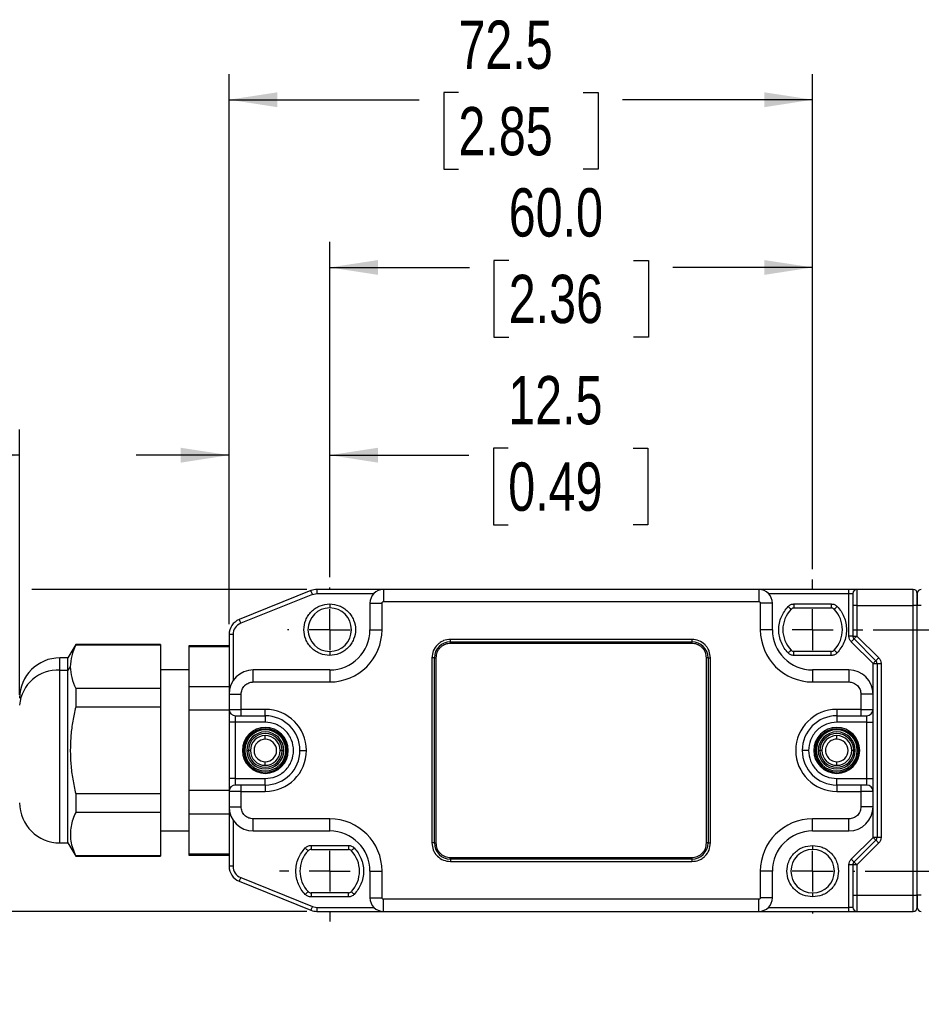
# Model space of a CAD drawing. Header units: millimetres. Extents: x 0 to 559, y 0 to 432.
# Tile 3 of 16: x 129 to 241, y 219 to 342. Entities that reach past the tile are written whole.
import ezdxf

# ---------------------------------------------------------------- set-up
doc = ezdxf.new("R2010")
doc.units = ezdxf.units.MM
doc.linetypes.add('CENTERX2', pattern=[20.32, 12.7, -2.54, 2.54, -2.54])
doc.layers.add('CENTER', color=40, linetype='CENTERX2')
doc.layers.add('DIMENSIONS', color=140, linetype='Continuous', lineweight=25)
doc.styles.add('SLDTEXTSTYLE0', font='TXT', dxfattribs={"width": 0.75})
doc.dimstyles.new('SLDDIMSTYLE0', dxfattribs={"dimtxt": 6, "dimasz": 6, "dimexe": 0, "dimexo": 0.0625, "dimgap": 1.5, "dimtad": 0, "dimtih": 1, "dimtoh": 1, "dimdec": 1, "dimrnd": 1e-09, "dimzin": 12, "dimdsep": 46, "dimtxsty": 'SLDTEXTSTYLE0', "dimsah": 1, "dimcen": 0.09, "dimadec": 0, "dimazin": 3, "dimtfac": 1, "dimtdec": 1, "dimtofl": 0, "dimtmove": 0, "dimatfit": 3, "dimfxl": 0, "dimfrac": 2, "dimtolj": 1, "dimtzin": 12, "dimarcsym": 0})
doc.dimstyles.new('SLDDIMSTYLE1', dxfattribs={"dimtxt": 6, "dimasz": 6, "dimexe": 0, "dimexo": 0.0625, "dimgap": 1.5, "dimtad": 0, "dimtih": 1, "dimtoh": 1, "dimdec": 1, "dimrnd": 1e-09, "dimzin": 4, "dimdsep": 46, "dimtxsty": 'SLDTEXTSTYLE0', "dimsah": 1, "dimcen": 0.09, "dimadec": 0, "dimazin": 1, "dimtfac": 1, "dimtdec": 1, "dimtmove": 0, "dimatfit": 0, "dimfxl": 0, "dimfrac": 2, "dimtolj": 1, "dimtzin": 12, "dimarcsym": 0})
doc.dimstyles.new('SLDDIMSTYLE2', dxfattribs={"dimtxt": 6, "dimasz": 6, "dimexe": 0, "dimexo": 0.0625, "dimgap": 1.5, "dimtad": 0, "dimtih": 1, "dimtoh": 1, "dimdec": 1, "dimrnd": 1e-09, "dimzin": 4, "dimdsep": 46, "dimtxsty": 'SLDTEXTSTYLE0', "dimsah": 1, "dimcen": 0.09, "dimadec": 0, "dimazin": 1, "dimtfac": 1, "dimtdec": 1, "dimtofl": 0, "dimtmove": 0, "dimatfit": 3, "dimfxl": 0, "dimfrac": 2, "dimtolj": 1, "dimtzin": 12, "dimarcsym": 0})
doc.dimstyles.new('SLDDIMSTYLE3', dxfattribs={"dimtxt": 6, "dimasz": 6, "dimexe": 0, "dimexo": 0.0625, "dimgap": 1.5, "dimtad": 0, "dimtih": 1, "dimtoh": 1, "dimdec": 1, "dimrnd": 1e-09, "dimzin": 12, "dimdsep": 46, "dimtxsty": 'SLDTEXTSTYLE0', "dimsah": 1, "dimcen": 0.09, "dimadec": 0, "dimazin": 3, "dimtfac": 1, "dimtdec": 1, "dimtmove": 0, "dimatfit": 0, "dimfxl": 0, "dimfrac": 2, "dimtolj": 1, "dimtzin": 12, "dimarcsym": 0})

# ---------------------------------------------------------------- blocks, each defined once
blk = doc.blocks.new('_D')
at = {"layer": 'DIMENSIONS'}
for p, q in [((59.09, 255.2), (59.09, 290.78)), ((74.32, 287.61), (75.82, 290.61)), ((75.82, 290.61), (78.82, 284.61)), ((129.26, 257.83), (129.26, 290.78)), ((59.09, 287.61), (74.32, 287.61)), ((78.82, 284.61), (80.32, 287.61)), ((80.32, 287.61), (88.55, 287.61)), ((129.26, 287.61), (117.46, 287.61))]:
    blk.add_line(p, q, dxfattribs=at)
for points in [[(59.09, 287.61), (65.09, 286.68), (65.09, 288.53)], [(129.26, 287.61), (123.26, 288.53), (123.26, 286.68)]]:
    blk.add_solid(points, dxfattribs=at)
at = {"layer": 'DIMENSIONS', "insert": (89.77, 290.58), "char_height": 6, "attachment_point": 1, "style": 'SLDTEXTSTYLE0'}
blk.add_mtext('VARIES', dxfattribs=at)
blk = doc.blocks.new('_D_1')
at = {"layer": 'DIMENSIONS'}
for p, q in [((42.56, 270.93), (42.56, 282.47)), ((57.59, 270.93), (39.39, 270.93)), ((127.76, 270.93), (60.59, 270.93)), ((164.92, 270.93), (130.76, 270.93)), ((34.8, 251.81), (32.97, 251.81)), ((32.97, 251.81), (32.97, 242.29)), ((50.32, 251.81), (52.15, 251.81)), ((52.15, 251.81), (52.15, 242.29)), ((32.97, 242.29), (34.8, 242.29)), ((52.15, 242.29), (50.32, 242.29)), ((164.92, 230.93), (39.39, 230.93)), ((42.56, 230.93), (42.56, 219.39))]:
    blk.add_line(p, q, dxfattribs=at)
for points in [[(42.56, 270.93), (43.48, 276.93), (41.64, 276.93)], [(42.56, 230.93), (41.64, 224.93), (43.48, 224.93)]]:
    blk.add_solid(points, dxfattribs=at)
at = {"layer": 'DIMENSIONS', "char_height": 6, "attachment_point": 1, "style": 'SLDTEXTSTYLE0'}
for s, insert in [('40.0', (34.8, 260.76)), ('1.57', (34.8, 250.02))]:
    blk.add_mtext(s, dxfattribs=dict(at, insert=insert))
blk = doc.blocks.new('_D_3')
at = {"layer": 'DIMENSIONS'}
for p, q in [((312.3, 265.93), (312.3, 277.47)), ((235.29, 265.93), (315.47, 265.93)), ((304.54, 251.81), (302.71, 251.81)), ((302.71, 251.81), (302.71, 242.29)), ((320.06, 251.81), (321.88, 251.81)), ((321.88, 251.81), (321.88, 242.29)), ((302.71, 242.29), (304.54, 242.29)), ((321.88, 242.29), (320.06, 242.29)), ((234.29, 235.93), (315.47, 235.93)), ((312.3, 235.93), (312.3, 224.39))]:
    blk.add_line(p, q, dxfattribs=at)
for points in [[(312.3, 265.93), (313.22, 271.93), (311.37, 271.93)], [(312.3, 235.93), (311.37, 229.93), (313.22, 229.93)]]:
    blk.add_solid(points, dxfattribs=at)
at = {"layer": 'DIMENSIONS', "char_height": 6, "attachment_point": 1, "style": 'SLDTEXTSTYLE0'}
for s, insert in [('30.0', (304.54, 260.76)), ('1.18', (304.54, 250.02))]:
    blk.add_mtext(s, dxfattribs=dict(at, insert=insert))
blk = doc.blocks.new('_D_5')
at = {"layer": 'DIMENSIONS'}
for p, q in [((167.78, 272.44), (167.78, 314.11)), ((227.78, 273.44), (227.78, 314.11)), ((167.78, 310.93), (185.15, 310.93)), ((190.02, 311.81), (188.19, 311.81)), ((188.19, 311.81), (188.19, 302.29)), ((205.54, 311.81), (207.37, 311.81)), ((207.37, 311.81), (207.37, 302.29)), ((227.78, 310.93), (210.41, 310.93)), ((188.19, 302.29), (190.02, 302.29)), ((207.37, 302.29), (205.54, 302.29))]:
    blk.add_line(p, q, dxfattribs=at)
for points in [[(167.78, 310.93), (173.78, 310.01), (173.78, 311.85)], [(227.78, 310.93), (221.78, 311.85), (221.78, 310.01)]]:
    blk.add_solid(points, dxfattribs=at)
at = {"layer": 'DIMENSIONS', "char_height": 6, "attachment_point": 1, "style": 'SLDTEXTSTYLE0'}
for s, insert in [('60.0', (190.02, 320.77)), ('2.36', (190.02, 310.02))]:
    blk.add_mtext(s, dxfattribs=dict(at, insert=insert))
blk = doc.blocks.new('_D_6')
at = {"layer": 'DIMENSIONS'}
for p, q in [((155.28, 266.6), (155.28, 290.78)), ((167.78, 272.44), (167.78, 290.78)), ((155.28, 287.61), (143.74, 287.61)), ((167.78, 287.61), (185.08, 287.61)), ((189.96, 288.49), (188.13, 288.49)), ((188.13, 288.49), (188.13, 278.96)), ((205.47, 288.49), (207.3, 288.49)), ((207.3, 288.49), (207.3, 278.96)), ((188.13, 278.96), (189.96, 278.96)), ((207.3, 278.96), (205.47, 278.96))]:
    blk.add_line(p, q, dxfattribs=at)
for points in [[(155.28, 287.61), (149.28, 288.53), (149.28, 286.68)], [(167.78, 287.61), (173.78, 286.68), (173.78, 288.53)]]:
    blk.add_solid(points, dxfattribs=at)
at = {"layer": 'DIMENSIONS', "char_height": 6, "attachment_point": 1, "style": 'SLDTEXTSTYLE0'}
for s, insert in [('12.5', (189.96, 297.44)), ('0.49', (189.96, 286.7))]:
    blk.add_mtext(s, dxfattribs=dict(at, insert=insert))
blk = doc.blocks.new('_D_7')
at = {"layer": 'DIMENSIONS'}
for p, q in [((155.28, 266.6), (155.28, 334.94)), ((227.78, 273.44), (227.78, 334.94)), ((155.28, 331.77), (178.9, 331.77)), ((183.77, 332.65), (181.94, 332.65)), ((181.94, 332.65), (181.94, 323.13)), ((199.29, 332.65), (201.12, 332.65)), ((201.12, 332.65), (201.12, 323.13)), ((227.78, 331.77), (204.16, 331.77)), ((181.94, 323.13), (183.77, 323.13)), ((201.12, 323.13), (199.29, 323.13))]:
    blk.add_line(p, q, dxfattribs=at)
for points in [[(155.28, 331.77), (161.28, 330.84), (161.28, 332.69)], [(227.78, 331.77), (221.78, 332.69), (221.78, 330.84)]]:
    blk.add_solid(points, dxfattribs=at)
at = {"layer": 'DIMENSIONS', "char_height": 6, "attachment_point": 1, "style": 'SLDTEXTSTYLE0'}
for s, insert in [('72.5', (183.77, 341.6)), ('2.85', (183.77, 330.86))]:
    blk.add_mtext(s, dxfattribs=dict(at, insert=insert))
blk = doc.blocks.new('SW_CENTERMARKSYMBOL_0')
at = {"layer": 'CENTER', "color": 0}
for p, q in [((0, 5.08), (0, 5.24)), ((0, 0), (0, 2.54)), ((-5.08, 0), (-5.24, 0)), ((0, 0), (-2.54, 0)), ((0, 0), (0, -2.54)), ((0, 0), (2.54, 0)), ((5.08, 0), (5.24, 0)), ((0, -5.08), (0, -5.24))]:
    blk.add_line(p, q, dxfattribs=at)
blk = doc.blocks.new('SW_CENTERMARKSYMBOL_1')
at = {"layer": 'CENTER', "color": 0}
for p, q in [((0, 5.08), (0, 6.24)), ((0, 0), (0, 2.54)), ((-5.08, 0), (-6.24, 0)), ((0, 0), (-2.54, 0)), ((0, 0), (0, -2.54)), ((0, 0), (2.54, 0)), ((5.08, 0), (6.24, 0)), ((0, -5.08), (0, -6.24))]:
    blk.add_line(p, q, dxfattribs=at)
blk = doc.blocks.new('SW_CENTERMARKSYMBOL_2')
at = {"layer": 'CENTER', "color": 0}
for p, q in [((0, 5.08), (0, 6.24)), ((0, 0), (0, 2.54)), ((-5.08, 0), (-6.24, 0)), ((0, 0), (-2.54, 0)), ((0, 0), (0, -2.54)), ((0, 0), (2.54, 0)), ((5.08, 0), (6.24, 0)), ((0, -5.08), (0, -6.24))]:
    blk.add_line(p, q, dxfattribs=at)
blk = doc.blocks.new('SW_CENTERMARKSYMBOL_3')
at = {"layer": 'CENTER', "color": 0}
for p, q in [((0, 5.08), (0, 5.24)), ((0, 0), (0, 2.54)), ((-5.08, 0), (-5.24, 0)), ((0, 0), (-2.54, 0)), ((0, 0), (0, -2.54)), ((0, 0), (2.54, 0)), ((5.08, 0), (5.24, 0)), ((0, -5.08), (0, -5.24))]:
    blk.add_line(p, q, dxfattribs=at)

msp = doc.modelspace()

# ---------------------------------------------------------------- linework, layer by layer
for p, q in [((165.44, 270.78), (156.53, 267.18)), ((165.63, 270.32), (166.19, 270.43)), ((166.19, 270.93), (166.19, 270.43)), ((174.48, 270.93), (166.19, 270.93)), ((166.19, 270.43), (173.28, 270.43)), ((174.48, 270.93), (174.48, 269.43)), ((221.08, 270.93), (174.48, 270.93)), ((221.08, 270.93), (221.08, 269.43)), ((232.28, 270.93), (221.08, 270.93)), ((222.28, 270.43), (232.28, 270.43)), ((232.28, 270.43), (232.28, 270.93)), ((233.28, 270.93), (232.28, 270.93)), ((232.28, 270.43), (232.78, 270.43)), ((232.28, 265.13), (232.28, 270.43)), ((232.78, 270.43), (232.78, 268.93)), ((233.28, 270.93), (233.28, 268.93)), ((240.28, 270.93), (233.28, 270.93)), ((240.28, 268.93), (240.28, 270.93)), ((240.78, 268.93), (240.78, 270.43)), ((240.78, 270.43), (240.78, 268.93)), ((165.63, 270.32), (156.72, 266.72)), ((167.78, 269.13), (167.78, 268.63)), ((172.78, 269.23), (172.78, 265.93)), ((172.78, 269.23), (174.28, 269.23)), ((174.28, 265.93), (174.28, 269.23)), ((174.48, 269.43), (221.08, 269.43)), ((221.28, 269.23), (221.28, 265.93)), ((222.78, 269.23), (221.28, 269.23)), ((222.78, 265.93), (222.78, 269.23)), ((225.46, 269.13), (230.1, 269.13)), ((225.46, 269.13), (225.46, 268.63)), ((230.1, 269.13), (230.1, 268.63)), ((225.46, 268.63), (230.1, 268.63)), ((232.78, 268.93), (232.78, 265.13)), ((233.28, 268.93), (232.78, 268.93)), ((233.28, 268.93), (240.28, 268.93)), ((233.28, 268.93), (233.28, 265.13)), ((240.28, 232.93), (240.28, 268.93)), ((240.78, 268.93), (240.28, 268.93)), ((240.78, 232.93), (240.78, 268.93)), ((241.28, 268.93), (240.78, 268.93)), ((172.78, 265.93), (174.28, 265.93)), ((222.78, 265.93), (221.28, 265.93)), ((155.28, 265.33), (155.28, 257.93)), ((155.78, 265.33), (155.28, 265.33)), ((155.78, 265.33), (155.78, 259.59)), ((182.78, 264.43), (182.78, 264.73)), ((212.78, 264.73), (182.78, 264.73)), ((182.78, 264.43), (212.78, 264.43)), ((182.78, 264.43), (182.78, 264.23)), ((212.78, 264.23), (182.78, 264.23)), ((212.78, 264.73), (212.78, 264.43)), ((212.78, 264.23), (212.78, 264.43)), ((232.78, 265.13), (232.28, 265.13)), ((235.28, 261.72), (232.57, 264.43)), ((232.78, 265.13), (233.28, 265.13)), ((232.93, 264.78), (235.63, 262.07)), ((233.28, 265.13), (235.99, 262.43)), ((136.22, 264.08), (135.26, 262.43)), ((146.76, 264.08), (136.22, 264.08)), ((136.22, 264.08), (136.22, 264.01)), ((146.76, 264.01), (136.22, 264.01)), ((146.76, 264.08), (146.76, 264.01)), ((146.76, 264.01), (146.76, 258.63)), ((155.28, 263.93), (150.28, 263.93)), ((150.28, 263.93), (150.28, 263.82)), ((150.28, 263.82), (155.28, 263.82)), ((150.28, 263.82), (150.28, 258.82)), ((167.78, 263.23), (167.78, 262.73)), ((225.46, 262.73), (225.46, 263.23)), ((230.1, 263.23), (225.46, 263.23)), ((230.1, 262.73), (230.1, 263.23)), ((135.26, 262.43), (134.26, 262.43)), ((134.26, 260.89), (134.26, 262.43)), ((135.26, 260.89), (135.26, 262.43)), ((180.78, 262.43), (180.48, 262.43)), ((180.48, 262.43), (180.48, 239.43)), ((180.78, 239.43), (180.78, 262.43)), ((180.78, 262.43), (180.98, 262.43)), ((180.98, 262.43), (180.98, 239.43)), ((214.78, 262.43), (214.58, 262.43)), ((214.58, 239.43), (214.58, 262.43)), ((214.78, 262.43), (215.08, 262.43)), ((214.78, 262.43), (214.78, 239.43)), ((215.08, 239.43), (215.08, 262.43)), ((230.1, 262.73), (225.46, 262.73)), ((134.26, 260.89), (135.26, 260.89)), ((134.26, 239.43), (134.26, 260.89)), ((135.55, 261.32), (135.26, 260.89)), ((135.26, 239.43), (135.26, 260.89)), ((150.28, 260.93), (146.76, 260.93)), ((158.28, 259.43), (158.28, 260.93)), ((167.78, 260.93), (158.28, 260.93)), ((167.78, 260.93), (167.78, 259.43)), ((227.78, 260.93), (227.78, 259.43)), ((232.28, 260.93), (227.78, 260.93)), ((232.28, 260.93), (232.28, 259.43)), ((235.28, 261.72), (235.78, 261.72)), ((235.28, 257.93), (235.28, 261.72)), ((235.78, 261.72), (236.28, 261.72)), ((235.78, 261.72), (235.78, 240.13)), ((236.28, 261.72), (236.28, 240.13)), ((158.28, 259.43), (167.78, 259.43)), ((227.78, 259.43), (232.28, 259.43)), ((136.22, 258.63), (136.22, 256.31)), ((146.76, 258.63), (136.22, 258.63)), ((146.76, 258.63), (146.76, 256.31)), ((155.28, 258.82), (150.28, 258.82)), ((150.28, 258.82), (150.28, 255.93)), ((155.28, 257.93), (156.78, 257.93)), ((155.28, 257.93), (155.28, 256.03)), ((156.78, 256.03), (156.78, 257.93)), ((233.78, 257.93), (233.78, 256.03)), ((235.28, 257.93), (233.78, 257.93)), ((235.28, 256.03), (235.28, 257.93)), ((146.76, 256.31), (136.22, 256.31)), ((146.76, 256.31), (146.76, 245.55)), ((150.28, 255.93), (150.28, 245.93)), ((155.28, 255.93), (150.28, 255.93)), ((155.28, 256.03), (156.78, 256.03)), ((155.28, 256.03), (155.28, 254.43)), ((159.78, 256.03), (156.78, 256.03)), ((156.78, 255.23), (156.78, 256.03)), ((159.78, 255.23), (159.78, 256.03)), ((233.78, 256.03), (230.78, 256.03)), ((230.78, 256.03), (230.78, 255.23)), ((233.78, 256.03), (233.78, 255.23)), ((233.78, 256.03), (235.28, 256.03)), ((235.28, 254.43), (235.28, 256.03)), ((156.08, 255.23), (156.78, 255.23)), ((156.08, 254.43), (156.08, 255.23)), ((156.78, 255.23), (159.78, 255.23)), ((159.78, 255.23), (159.78, 254.43)), ((230.78, 255.23), (233.78, 255.23)), ((230.78, 255.23), (230.78, 254.43)), ((233.78, 255.23), (234.48, 255.23)), ((234.48, 255.23), (234.48, 254.43)), ((156.08, 254.43), (155.28, 254.43)), ((155.28, 254.43), (155.28, 247.43)), ((159.78, 254.43), (156.08, 254.43)), ((156.08, 247.43), (156.08, 254.43)), ((234.48, 254.43), (230.78, 254.43)), ((234.48, 254.43), (235.28, 254.43)), ((234.48, 254.43), (234.48, 247.43)), ((235.28, 247.43), (235.28, 254.43)), ((159.78, 252.33), (159.78, 252.78)), ((230.78, 252.33), (230.78, 252.78)), ((156.93, 250.93), (157.08, 250.93)), ((157.08, 250.93), (157.23, 250.93)), ((157.48, 250.93), (157.68, 250.93)), ((157.93, 250.93), (157.68, 250.93)), ((161.88, 250.93), (161.63, 250.93)), ((161.88, 250.93), (162.08, 250.93)), ((162.33, 250.93), (162.48, 250.93)), ((162.48, 250.93), (162.63, 250.93)), ((164.08, 250.93), (164.88, 250.93)), ((227.28, 250.93), (226.48, 250.93)), ((227.93, 250.93), (228.08, 250.93)), ((228.08, 250.93), (228.23, 250.93)), ((228.48, 250.93), (228.68, 250.93)), ((228.93, 250.93), (228.68, 250.93)), ((232.88, 250.93), (232.63, 250.93)), ((232.88, 250.93), (233.08, 250.93)), ((233.33, 250.93), (233.48, 250.93)), ((233.48, 250.93), (233.63, 250.93)), ((159.78, 249.08), (159.78, 249.53)), ((230.78, 249.08), (230.78, 249.53)), ((156.08, 247.43), (155.28, 247.43)), ((155.28, 247.43), (155.28, 245.83)), ((156.08, 246.63), (156.08, 247.43)), ((156.08, 247.43), (159.78, 247.43)), ((159.78, 246.63), (159.78, 247.43)), ((230.78, 246.63), (230.78, 247.43)), ((230.78, 247.43), (234.48, 247.43)), ((234.48, 247.43), (234.48, 246.63)), ((234.48, 247.43), (235.28, 247.43)), ((235.28, 245.83), (235.28, 247.43)), ((235.28, 245.83), (235.28, 247.43)), ((150.28, 245.93), (150.28, 243.03)), ((155.28, 245.93), (150.28, 245.93)), ((156.78, 246.63), (156.08, 246.63)), ((156.78, 245.83), (156.78, 246.63)), ((159.78, 246.63), (156.78, 246.63)), ((159.78, 246.63), (159.78, 245.83)), ((233.78, 246.63), (230.78, 246.63)), ((230.78, 246.63), (230.78, 245.83)), ((234.48, 246.63), (233.78, 246.63)), ((233.78, 246.63), (233.78, 245.83)), ((146.76, 245.55), (136.22, 245.55)), ((136.22, 245.55), (136.22, 243.22)), ((146.76, 245.55), (146.76, 243.22)), ((156.78, 245.83), (155.28, 245.83)), ((155.28, 245.83), (155.28, 243.93)), ((156.78, 243.93), (156.78, 245.83)), ((156.78, 245.83), (159.78, 245.83)), ((230.78, 245.83), (233.78, 245.83)), ((233.78, 245.83), (233.78, 243.93)), ((235.28, 245.83), (233.78, 245.83)), ((235.28, 243.93), (235.28, 245.83)), ((155.28, 243.93), (156.78, 243.93)), ((155.28, 243.93), (155.28, 236.53)), ((235.28, 243.93), (233.78, 243.93)), ((235.28, 240.13), (235.28, 243.93)), ((146.76, 243.22), (136.22, 243.22)), ((146.76, 243.22), (146.76, 237.85)), ((155.28, 243.03), (150.28, 243.03)), ((150.28, 243.03), (150.28, 238.03)), ((155.78, 242.27), (155.78, 236.53)), ((167.78, 242.43), (158.28, 242.43)), ((158.28, 240.93), (158.28, 242.43)), ((167.78, 240.93), (167.78, 242.43)), ((232.28, 242.43), (227.78, 242.43)), ((227.78, 240.93), (227.78, 242.43)), ((232.28, 240.93), (232.28, 242.43)), ((146.76, 240.93), (150.28, 240.93)), ((158.28, 240.93), (167.78, 240.93)), ((227.78, 240.93), (232.28, 240.93)), ((232.57, 237.43), (235.28, 240.13)), ((235.63, 239.78), (232.93, 237.07)), ((235.78, 240.13), (235.28, 240.13)), ((236.28, 240.13), (235.78, 240.13)), ((134.26, 239.43), (135.26, 239.43)), ((135.26, 239.43), (136.22, 237.78)), ((165.46, 239.13), (170.1, 239.13)), ((165.46, 239.13), (165.46, 238.63)), ((165.46, 238.63), (170.1, 238.63)), ((170.1, 239.13), (170.1, 238.63)), ((180.78, 239.43), (180.48, 239.43)), ((180.78, 239.43), (180.98, 239.43)), ((214.78, 239.43), (214.58, 239.43)), ((214.78, 239.43), (215.08, 239.43)), ((227.78, 239.13), (227.78, 238.63)), ((235.99, 239.43), (233.28, 236.72)), ((136.22, 237.85), (136.22, 237.78)), ((146.76, 237.85), (136.22, 237.85)), ((136.22, 237.78), (146.76, 237.78)), ((146.76, 237.85), (146.76, 237.78)), ((155.28, 238.03), (150.28, 238.03)), ((150.28, 238.03), (150.28, 237.93)), ((150.28, 237.93), (155.28, 237.93)), ((182.78, 237.43), (182.78, 237.63)), ((182.78, 237.63), (212.78, 237.63)), ((182.78, 237.43), (182.78, 237.13)), ((212.78, 237.43), (182.78, 237.43)), ((212.78, 237.43), (212.78, 237.63)), ((212.78, 237.43), (212.78, 237.13)), ((155.78, 236.53), (155.28, 236.53)), ((182.78, 237.13), (212.78, 237.13)), ((232.78, 236.72), (232.28, 236.72)), ((232.28, 231.43), (232.28, 236.72)), ((233.28, 236.72), (232.78, 236.72)), ((232.78, 236.72), (232.78, 232.93)), ((233.28, 236.72), (233.28, 232.93)), ((156.72, 235.14), (165.63, 231.54)), ((172.78, 235.93), (172.78, 232.63)), ((172.78, 235.93), (174.28, 235.93)), ((174.28, 232.63), (174.28, 235.93)), ((221.28, 235.93), (221.28, 232.63)), ((222.78, 235.93), (221.28, 235.93)), ((222.78, 232.63), (222.78, 235.93)), ((156.53, 234.67), (165.44, 231.07)), ((165.46, 233.23), (165.46, 232.73)), ((170.1, 233.23), (165.46, 233.23)), ((170.1, 232.73), (165.46, 232.73)), ((170.1, 232.73), (170.1, 233.23)), ((172.78, 232.63), (174.28, 232.63)), ((221.08, 232.43), (174.48, 232.43)), ((174.48, 230.93), (174.48, 232.43)), ((221.08, 230.93), (221.08, 232.43)), ((222.78, 232.63), (221.28, 232.63)), ((227.78, 233.23), (227.78, 232.73)), ((232.78, 232.93), (232.78, 231.43)), ((232.78, 232.93), (233.28, 232.93)), ((233.28, 232.93), (233.28, 230.93)), ((233.28, 232.93), (240.28, 232.93)), ((240.28, 230.93), (240.28, 232.93)), ((240.28, 232.93), (240.78, 232.93)), ((240.78, 231.43), (240.78, 232.93)), ((241.28, 232.93), (240.78, 232.93)), ((240.78, 232.93), (240.78, 231.43)), ((165.63, 231.54), (166.19, 231.43)), ((166.19, 231.43), (166.19, 230.93)), ((166.19, 231.43), (173.28, 231.43)), ((222.28, 231.43), (232.28, 231.43)), ((232.28, 230.93), (232.28, 231.43)), ((232.78, 231.43), (232.28, 231.43)), ((166.19, 230.93), (174.48, 230.93)), ((174.48, 230.93), (221.08, 230.93)), ((221.08, 230.93), (232.28, 230.93)), ((232.28, 230.93), (233.28, 230.93)), ((233.28, 230.93), (240.28, 230.93))]:
    msp.add_line(p, q)
at = {"flags": 128}
for points in [[(165.63, 270.32), (165.59, 270.41), (165.55, 270.5), (165.52, 270.58), (165.49, 270.65), (165.47, 270.7), (165.45, 270.75), (165.44, 270.77), (165.44, 270.78)], [(225.09, 268.47), (225.09, 268.48), (225.06, 268.5), (225.03, 268.53), (224.99, 268.57), (224.93, 268.62), (224.87, 268.68), (224.8, 268.75), (224.73, 268.81)], [(230.83, 268.81), (230.76, 268.75), (230.69, 268.68), (230.63, 268.62), (230.57, 268.57), (230.53, 268.53), (230.49, 268.5), (230.47, 268.48), (230.47, 268.47)], [(156.53, 267.18), (156.53, 267.17), (156.54, 267.15), (156.56, 267.1), (156.59, 267.05), (156.61, 266.98), (156.65, 266.9), (156.68, 266.81), (156.72, 266.72)], [(232.93, 264.78), (232.92, 264.77), (232.9, 264.75), (232.87, 264.72), (232.82, 264.68), (232.77, 264.62), (232.71, 264.56), (232.64, 264.5), (232.57, 264.43)], [(233.28, 265.13), (233.21, 265.07), (233.14, 265), (233.08, 264.94), (233.03, 264.88), (232.99, 264.84), (232.95, 264.81), (232.93, 264.79), (232.93, 264.78)], [(224.73, 263.04), (224.8, 263.11), (224.87, 263.17), (224.93, 263.23), (224.99, 263.28), (225.03, 263.33), (225.06, 263.36), (225.09, 263.38), (225.09, 263.38)], [(230.83, 263.04), (230.76, 263.11), (230.69, 263.17), (230.63, 263.23), (230.57, 263.28), (230.53, 263.33), (230.49, 263.36), (230.47, 263.38), (230.47, 263.38)], [(235.63, 262.07), (235.63, 262.07), (235.61, 262.05), (235.57, 262.01), (235.53, 261.97), (235.48, 261.92), (235.41, 261.86), (235.35, 261.79), (235.28, 261.72)], [(235.99, 262.43), (235.92, 262.36), (235.85, 262.29), (235.79, 262.23), (235.74, 262.18), (235.69, 262.13), (235.66, 262.1), (235.64, 262.08), (235.63, 262.07)], [(235.28, 240.13), (235.35, 240.07), (235.41, 240), (235.48, 239.94), (235.53, 239.88), (235.57, 239.84), (235.61, 239.81), (235.63, 239.79), (235.63, 239.78)], [(235.99, 239.43), (235.92, 239.5), (235.85, 239.56), (235.79, 239.62), (235.74, 239.68), (235.69, 239.72), (235.66, 239.75), (235.64, 239.77), (235.63, 239.78)], [(164.73, 238.81), (164.8, 238.75), (164.87, 238.68), (164.93, 238.62), (164.99, 238.57), (165.03, 238.53), (165.06, 238.5), (165.09, 238.48), (165.09, 238.47)], [(170.83, 238.81), (170.76, 238.75), (170.69, 238.68), (170.63, 238.62), (170.57, 238.57), (170.53, 238.53), (170.49, 238.5), (170.47, 238.48), (170.47, 238.47)], [(232.93, 237.07), (232.92, 237.08), (232.9, 237.1), (232.87, 237.13), (232.82, 237.18), (232.77, 237.23), (232.71, 237.29), (232.64, 237.36), (232.57, 237.43)], [(232.93, 237.07), (232.93, 237.07), (232.95, 237.05), (232.99, 237.01), (233.03, 236.97), (233.08, 236.92), (233.14, 236.86), (233.21, 236.79), (233.28, 236.72)], [(156.72, 235.14), (156.68, 235.04), (156.65, 234.96), (156.61, 234.88), (156.59, 234.81), (156.56, 234.75), (156.54, 234.71), (156.53, 234.68), (156.53, 234.67)], [(164.73, 233.04), (164.8, 233.11), (164.87, 233.17), (164.93, 233.23), (164.99, 233.28), (165.03, 233.33), (165.06, 233.36), (165.09, 233.38), (165.09, 233.38)], [(170.83, 233.04), (170.76, 233.11), (170.69, 233.17), (170.63, 233.23), (170.57, 233.28), (170.53, 233.33), (170.49, 233.36), (170.47, 233.38), (170.47, 233.38)], [(165.63, 231.54), (165.59, 231.45), (165.55, 231.36), (165.52, 231.28), (165.49, 231.21), (165.47, 231.15), (165.45, 231.11), (165.44, 231.08), (165.44, 231.07)]]:
    msp.add_lwpolyline(points, dxfattribs=at)
for centre, radius, start, end in [((166.19, 268.93), 2, 89.9996, 112.0005), ((174.48, 269.23), 1.7, 90, 180), ((221.08, 269.23), 1.7, 0, 90), ((233.28, 270.43), 0.5, 90.0003, 179.9995), ((240.28, 270.43), 0.5, 0.0005, 89.9997), ((241.28, 270.43), 0.5, 90.0003, 179.9995), ((167.78, 265.93), 2.7, 90, 270), ((167.78, 265.93), 2.7, 270, 90), ((227.78, 265.93), 3.7, 136.5674, 223.4326), ((225.46, 268.13), 0.5, 89.9997, 136.5677), ((230.1, 268.13), 0.5, 43.4332, 89.9995), ((227.78, 265.93), 3.7, 316.5676, 43.4324), ((157.28, 265.33), 2, 112.0001, 179.9999), ((157.28, 265.33), 1.5, 112, 180), ((167.78, 265.93), 6.5, 270, 360), ((167.78, 265.93), 5, 270, 360), ((227.78, 265.93), 6.5, 180, 270), ((227.78, 265.93), 5, 180, 270), ((182.78, 262.43), 2, 90, 180), ((212.78, 262.43), 2, 0, 90), ((233.28, 265.13), 0.5, 180.0003, 225.0003), ((225.46, 263.73), 0.5, 223.432, 270.0004), ((230.1, 263.73), 0.5, 270.0004, 316.5672), ((134.26, 257.43), 5, 90, 180), ((235.28, 261.72), 0.5, 359.9993, 44.9992), ((133.96, 256.18), 4.72, 86.3564, 175.4303), ((158.28, 257.93), 3, 90, 180), ((232.28, 257.93), 3, 0.0002, 89.9999), ((156.08, 256.03), 0.8, 180, 270), ((159.78, 250.93), 5.1, 360, 90), ((230.78, 250.93), 5.1, 90, 270), ((234.48, 256.03), 0.8, 270.0005, 359.9993), ((159.78, 250.93), 4.3, 360, 90), ((230.78, 250.93), 4.3, 90, 180), ((159.78, 250.93), 2.85, 0, 180), ((159.78, 250.93), 2.7, 0, 180), ((159.78, 250.93), 2.55, 360, 180), ((159.78, 250.93), 2.3, 0, 180), ((230.78, 250.93), 2.85, 0, 180), ((230.78, 250.93), 2.7, 360, 180), ((230.78, 250.93), 2.55, 0, 180), ((230.78, 250.93), 2.3, 360, 180), ((159.78, 250.93), 2.1, 360, 180), ((159.78, 250.93), 1.85, 0, 180), ((159.78, 250.93), 1.4, 90, 270), ((159.78, 250.93), 1.4, 270, 90), ((230.78, 250.93), 2.1, 0, 180), ((230.78, 250.93), 1.85, 360, 180), ((230.78, 250.93), 1.4, 89.9999, 270.0001), ((230.78, 250.93), 1.4, 270, 90), ((159.78, 250.93), 2.85, 180, 360), ((159.78, 250.93), 2.7, 180, 0), ((159.78, 250.93), 2.55, 180, 0), ((159.78, 250.93), 2.3, 180, 360), ((159.78, 250.93), 2.1, 180, 0), ((159.78, 250.93), 1.85, 180, 360), ((159.78, 250.93), 5.1, 270, 360), ((159.78, 250.93), 4.3, 270, 0), ((230.78, 250.93), 4.3, 180, 270), ((230.78, 250.93), 2.85, 180, 360), ((230.78, 250.93), 2.7, 180, 0), ((230.78, 250.93), 2.55, 180, 360), ((230.78, 250.93), 2.3, 180, 0), ((230.78, 250.93), 2.1, 180, 360), ((230.78, 250.93), 1.85, 180, 0), ((156.08, 245.83), 0.8, 90, 180), ((234.48, 245.83), 0.8, 0.0007, 89.9995), ((134.26, 244.43), 5, 180, 270), ((158.28, 243.93), 3, 180, 270), ((232.28, 243.93), 3, 270.0001, 359.9998), ((167.78, 235.93), 6.5, 0, 90), ((227.78, 235.93), 6.5, 90, 180), ((167.78, 235.93), 5, 0, 90), ((227.78, 235.93), 5, 90, 180), ((235.28, 240.13), 0.5, 315.0008, 0.0007), ((165.46, 238.13), 0.5, 90.0002, 136.5675), ((170.1, 238.13), 0.5, 43.4325, 89.9998), ((182.78, 239.43), 2, 180, 270), ((212.78, 239.43), 2, 270, 360), ((227.78, 235.93), 2.7, 90, 270), ((227.78, 235.93), 2.7, 270, 90), ((167.78, 235.93), 3.7, 136.5674, 223.4326), ((167.78, 235.93), 3.7, 316.5675, 43.4325), ((157.28, 236.53), 2, 180.0001, 247.9999), ((157.28, 236.53), 1.5, 180, 248), ((233.28, 236.72), 0.5, 134.9997, 179.9997), ((165.46, 233.73), 0.5, 223.4329, 269.9997), ((170.1, 233.73), 0.5, 270.0003, 316.5671), ((174.48, 232.63), 1.7, 180, 270), ((221.08, 232.63), 1.7, 270, 360), ((233.28, 231.43), 0.5, 180.0005, 269.9997), ((240.28, 231.43), 0.5, 270.0003, 359.9995), ((241.28, 231.43), 0.5, 180.0005, 269.9997), ((166.19, 232.93), 2, 247.9995, 270.0004)]:
    msp.add_arc(centre, radius, start, end)
for points, knots in [([(167.78, 262.73), (167.38, 262.77), (166.76, 262.84), (166.01, 263.23), (165.5, 263.65), (165.09, 264.16), (164.7, 264.9), (164.5, 265.93), (164.7, 266.95), (165.09, 267.7), (165.5, 268.21), (166.01, 268.62), (166.76, 269.02), (167.38, 269.08), (167.78, 269.13)], [0, 0, 0, 0, 0.119721, 0.184811, 0.25, 0.315085, 0.380279, 0.5, 0.619722, 0.684811, 0.75, 0.815085, 0.880278, 1, 1, 1, 1]), ([(167.78, 269.13), (168.18, 269.08), (168.8, 269.02), (169.55, 268.62), (170.06, 268.21), (170.47, 267.7), (170.86, 266.95), (171.06, 265.93), (170.86, 264.9), (170.47, 264.16), (170.06, 263.65), (169.55, 263.24), (168.8, 262.84), (168.18, 262.77), (167.78, 262.73)], [0, 0, 0, 0, 0.119722, 0.184811, 0.25, 0.315085, 0.380278, 0.5, 0.619721, 0.684811, 0.75, 0.815085, 0.880278, 1, 1, 1, 1]), ([(174.28, 269.23), (174.28, 269.25), (174.29, 269.31), (174.33, 269.37), (174.39, 269.41), (174.44, 269.43), (174.47, 269.43), (174.48, 269.43)], [0, 0, 0, 0, 0.249366, 0.498736, 0.747777, 0.873987, 1, 1, 1, 1]), ([(221.08, 269.43), (221.11, 269.42), (221.16, 269.42), (221.22, 269.37), (221.26, 269.32), (221.28, 269.27), (221.28, 269.24), (221.28, 269.23)], [0, 0, 0, 0, 0.249369, 0.498732, 0.747777, 0.873985, 1, 1, 1, 1]), ([(224.73, 268.81), (224.78, 268.86), (224.88, 268.95), (225.06, 269.05), (225.25, 269.12), (225.39, 269.12), (225.46, 269.13)], [0, 0, 0, 0, 0.248519, 0.4999375, 0.7485491, 1, 1, 1, 1]), ([(230.1, 269.13), (230.17, 269.12), (230.31, 269.12), (230.5, 269.05), (230.68, 268.95), (230.78, 268.86), (230.83, 268.81)], [0, 0, 0, 0, 0.248519, 0.499938, 0.748548, 1, 1, 1, 1]), ([(224.73, 263.04), (224.56, 263.23), (224.23, 263.62), (223.87, 264.33), (223.63, 265.1), (223.55, 265.93), (223.63, 266.75), (223.93, 267.78), (224.42, 268.41), (224.73, 268.81)], [0, 0, 0, 0, 0.120442, 0.240959, 0.370656, 0.500509, 0.6302, 0.760058, 1, 1, 1, 1]), ([(230.83, 268.81), (231, 268.62), (231.33, 268.23), (231.69, 267.53), (231.93, 266.75), (232.01, 265.93), (231.92, 265.1), (231.63, 264.08), (231.14, 263.45), (230.83, 263.04)], [0, 0, 0, 0, 0.120442, 0.24096, 0.370656, 0.500509, 0.630199, 0.760058, 1, 1, 1, 1]), ([(182.78, 264.73), (182.49, 264.7), (182.04, 264.65), (181.64, 264.43), (181.38, 264.26), (181.03, 263.97), (180.58, 263.33), (180.51, 262.73), (180.48, 262.43)], [0, 0, 0, 0, 0.239759, 0.370135, 0.37812, 0.500701, 0.75035, 1, 1, 1, 1]), ([(182.78, 264.23), (182.55, 264.2), (182.2, 264.17), (181.78, 263.94), (181.5, 263.71), (181.27, 263.42), (181.04, 263), (181, 262.65), (180.98, 262.43)], [0, 0, 0, 0, 0.239443, 0.369545, 0.5, 0.630088, 0.760557, 1, 1, 1, 1]), ([(215.08, 262.43), (215.05, 262.72), (215, 263.16), (214.78, 263.57), (214.61, 263.83), (214.32, 264.18), (213.68, 264.62), (213.08, 264.69), (212.78, 264.73)], [0, 0, 0, 0, 0.2397592, 0.3701351, 0.3781199, 0.5007007, 0.7503502, 1, 1, 1, 1]), ([(214.58, 262.43), (214.56, 262.65), (214.52, 263), (214.29, 263.42), (214.06, 263.71), (213.77, 263.94), (213.36, 264.17), (213.01, 264.2), (212.78, 264.23)], [0, 0, 0, 0, 0.239443, 0.369544, 0.5, 0.630087, 0.760556, 1, 1, 1, 1]), ([(232.57, 264.43), (232.49, 264.53), (232.32, 264.74), (232.29, 265), (232.28, 265.13)], [0, 0, 0, 0, 0.500001, 1, 1, 1, 1]), ([(136.22, 264.01), (136.03, 263.57), (135.66, 262.71), (135.59, 261.78), (135.55, 261.32)], [0, 0, 0, 0, 0.506936, 1, 1, 1, 1]), ([(225.46, 262.73), (225.39, 262.73), (225.25, 262.74), (225.06, 262.8), (224.88, 262.9), (224.78, 262.99), (224.73, 263.04)], [0, 0, 0, 0, 0.2485184, 0.4999409, 0.7485503, 1, 1, 1, 1]), ([(230.83, 263.04), (230.78, 262.99), (230.68, 262.9), (230.5, 262.8), (230.31, 262.74), (230.17, 262.73), (230.1, 262.73)], [0, 0, 0, 0, 0.248516, 0.49994, 0.748548, 1, 1, 1, 1]), ([(235.99, 262.43), (236.07, 262.32), (236.24, 262.12), (236.27, 261.85), (236.28, 261.72)], [0, 0, 0, 0, 0.500002, 1, 1, 1, 1]), ([(135.55, 261.32), (135.59, 260.87), (135.66, 259.93), (136.03, 259.07), (136.22, 258.63)], [0, 0, 0, 0, 0.486311, 1, 1, 1, 1]), ([(156.78, 257.93), (156.8, 258.12), (156.83, 258.41), (157.02, 258.76), (157.15, 258.92), (157.22, 258.99), (157.23, 259), (157.38, 259.14), (157.63, 259.3), (157.91, 259.38), (158.05, 259.41), (158.14, 259.42), (158.23, 259.43), (158.28, 259.43)], [0, 0, 0, 0, 0.239397, 0.369536, 0.499905, 0.500469, 0.504985, 0.517595, 0.759373, 0.879558, 0.885571, 0.939496, 1, 1, 1, 1]), ([(232.28, 259.43), (232.47, 259.41), (232.76, 259.38), (233.02, 259.23), (233.19, 259.12), (233.42, 258.93), (233.71, 258.52), (233.76, 258.12), (233.78, 257.93)], [0, 0, 0, 0, 0.2397573, 0.3700926, 0.3778616, 0.5006977, 0.7503488, 1, 1, 1, 1]), ([(136.22, 256.31), (136.09, 255.73), (135.84, 254.58), (135.61, 252.81), (135.53, 251.01), (135.6, 249.19), (135.82, 247.36), (136.09, 246.15), (136.22, 245.55)], [0, 0, 0, 0, 0.162725, 0.325407, 0.492095, 0.658781, 0.828883, 1, 1, 1, 1]), ([(159.78, 247.43), (160.22, 247.47), (160.9, 247.55), (161.71, 247.98), (162.27, 248.43), (162.73, 248.99), (163.15, 249.81), (163.36, 250.93), (163.15, 252.05), (162.73, 252.86), (162.27, 253.42), (161.72, 253.87), (160.9, 254.31), (160.22, 254.38), (159.78, 254.43)], [0, 0, 0, 0, 0.119721, 0.184815, 0.25, 0.31509, 0.380278, 0.5, 0.619722, 0.684815, 0.75, 0.81509, 0.880279, 1, 1, 1, 1]), ([(230.78, 254.43), (230.34, 254.38), (229.66, 254.31), (228.84, 253.87), (228.29, 253.42), (227.83, 252.86), (227.4, 252.05), (227.33, 251.37), (227.28, 250.93)], [0, 0, 0, 0, 0.239443, 0.369631, 0.5, 0.63018, 0.760557, 1, 1, 1, 1]), ([(227.28, 250.93), (227.33, 250.49), (227.4, 249.81), (227.83, 248.99), (228.29, 248.44), (228.84, 247.98), (229.66, 247.55), (230.34, 247.47), (230.78, 247.43)], [0, 0, 0, 0, 0.239443, 0.36963, 0.5, 0.63018, 0.760557, 1, 1, 1, 1]), ([(158.28, 242.43), (158.09, 242.45), (157.8, 242.48), (157.54, 242.62), (157.37, 242.73), (157.14, 242.92), (156.85, 243.34), (156.8, 243.73), (156.78, 243.93)], [0, 0, 0, 0, 0.239758, 0.370093, 0.377862, 0.500697, 0.750349, 1, 1, 1, 1]), ([(233.78, 243.93), (233.76, 243.74), (233.73, 243.45), (233.59, 243.18), (233.47, 243.01), (233.28, 242.78), (232.87, 242.49), (232.48, 242.45), (232.28, 242.43)], [0, 0, 0, 0, 0.239758, 0.370093, 0.377862, 0.500697, 0.750349, 1, 1, 1, 1]), ([(136.22, 243.22), (136.09, 242.94), (135.85, 242.38), (135.62, 241.49), (135.53, 240.58), (135.6, 239.66), (135.83, 238.74), (136.09, 238.15), (136.22, 237.85)], [0, 0, 0, 0, 0.167435, 0.329603, 0.492322, 0.65487, 0.824077, 1, 1, 1, 1]), ([(236.28, 240.13), (236.27, 240), (236.24, 239.74), (236.07, 239.53), (235.99, 239.43)], [0, 0, 0, 0, 0.499998, 1, 1, 1, 1]), ([(164.73, 233.04), (164.56, 233.23), (164.23, 233.62), (163.87, 234.33), (163.63, 235.1), (163.55, 235.93), (163.63, 236.75), (163.93, 237.78), (164.42, 238.41), (164.73, 238.81)], [0, 0, 0, 0, 0.120442, 0.24096, 0.370656, 0.500509, 0.630199, 0.760058, 1, 1, 1, 1]), ([(164.73, 238.81), (164.78, 238.86), (164.88, 238.95), (165.06, 239.05), (165.25, 239.12), (165.39, 239.12), (165.46, 239.13)], [0, 0, 0, 0, 0.248518, 0.499939, 0.748549, 1, 1, 1, 1]), ([(170.1, 239.13), (170.17, 239.12), (170.31, 239.12), (170.5, 239.05), (170.68, 238.95), (170.78, 238.86), (170.83, 238.81)], [0, 0, 0, 0, 0.248518, 0.499939, 0.748549, 1, 1, 1, 1]), ([(170.83, 238.81), (171, 238.62), (171.33, 238.23), (171.69, 237.53), (171.93, 236.75), (172.01, 235.93), (171.92, 235.1), (171.63, 234.08), (171.14, 233.45), (170.83, 233.04)], [0, 0, 0, 0, 0.120442, 0.24096, 0.370656, 0.500509, 0.6302, 0.760058, 1, 1, 1, 1]), ([(180.48, 239.43), (180.51, 239.14), (180.56, 238.69), (180.78, 238.29), (180.95, 238.03), (181.24, 237.68), (181.88, 237.23), (182.48, 237.16), (182.78, 237.13)], [0, 0, 0, 0, 0.239759, 0.370135, 0.37812, 0.500701, 0.75035, 1, 1, 1, 1]), ([(180.98, 239.43), (181, 239.2), (181.04, 238.85), (181.26, 238.43), (181.5, 238.15), (181.78, 237.91), (182.2, 237.69), (182.55, 237.65), (182.78, 237.63)], [0, 0, 0, 0, 0.239443, 0.369544, 0.5, 0.630087, 0.760557, 1, 1, 1, 1]), ([(212.78, 237.13), (213.07, 237.16), (213.52, 237.2), (213.92, 237.42), (214.18, 237.6), (214.53, 237.89), (214.98, 238.52), (215.05, 239.13), (215.08, 239.43)], [0, 0, 0, 0, 0.23976, 0.370135, 0.37812, 0.500701, 0.75035, 1, 1, 1, 1]), ([(212.78, 237.63), (213.01, 237.65), (213.36, 237.69), (213.77, 237.91), (214.06, 238.15), (214.29, 238.43), (214.52, 238.85), (214.56, 239.2), (214.58, 239.43)], [0, 0, 0, 0, 0.239444, 0.369545, 0.5, 0.630088, 0.760557, 1, 1, 1, 1]), ([(227.78, 232.73), (227.38, 232.77), (226.76, 232.84), (226.01, 233.23), (225.5, 233.65), (225.09, 234.16), (224.7, 234.9), (224.5, 235.93), (224.7, 236.95), (225.09, 237.7), (225.5, 238.21), (226.01, 238.62), (226.76, 239.02), (227.38, 239.08), (227.78, 239.13)], [0, 0, 0, 0, 0.1197216, 0.1848109, 0.25, 0.3150854, 0.3802785, 0.5000001, 0.6197215, 0.6848111, 0.75, 0.8150856, 0.8802785, 1, 1, 1, 1]), ([(227.78, 239.13), (228.18, 239.08), (228.8, 239.02), (229.55, 238.62), (230.06, 238.21), (230.47, 237.7), (230.86, 236.95), (231.06, 235.93), (230.86, 234.9), (230.47, 234.16), (230.06, 233.65), (229.55, 233.24), (228.8, 232.84), (228.18, 232.77), (227.78, 232.73)], [0, 0, 0, 0, 0.119722, 0.184811, 0.25, 0.315085, 0.380278, 0.5, 0.619722, 0.684811, 0.75, 0.815085, 0.880278, 1, 1, 1, 1]), ([(232.28, 236.72), (232.29, 236.85), (232.32, 237.12), (232.49, 237.32), (232.57, 237.43)], [0, 0, 0, 0, 0.499999, 1, 1, 1, 1]), ([(165.46, 232.73), (165.39, 232.73), (165.25, 232.74), (165.06, 232.8), (164.88, 232.9), (164.78, 232.99), (164.73, 233.04)], [0, 0, 0, 0, 0.248518, 0.499939, 0.748548, 1, 1, 1, 1]), ([(170.83, 233.04), (170.78, 232.99), (170.68, 232.9), (170.5, 232.8), (170.31, 232.74), (170.17, 232.73), (170.1, 232.73)], [0, 0, 0, 0, 0.2485185, 0.4999393, 0.7485493, 1, 1, 1, 1]), ([(174.48, 232.43), (174.45, 232.43), (174.4, 232.44), (174.33, 232.48), (174.3, 232.54), (174.28, 232.59), (174.28, 232.61), (174.28, 232.63)], [0, 0, 0, 0, 0.24937, 0.498736, 0.747776, 0.873986, 1, 1, 1, 1]), ([(221.28, 232.63), (221.28, 232.6), (221.27, 232.55), (221.22, 232.48), (221.17, 232.44), (221.12, 232.43), (221.09, 232.43), (221.08, 232.43)], [0, 0, 0, 0, 0.2493684, 0.4987402, 0.7477817, 0.8739917, 1, 1, 1, 1])]:
    msp.add_open_spline(points, degree=3, knots=knots)

# ---------------------------------------------------------------- block references
at = {"layer": 'CENTER'}
for name, p in [('SW_CENTERMARKSYMBOL_2', (227.78, 265.93)), ('SW_CENTERMARKSYMBOL_0', (167.78, 265.93)), ('SW_CENTERMARKSYMBOL_1', (167.78, 235.93)), ('SW_CENTERMARKSYMBOL_3', (227.78, 235.93))]:
    msp.add_blockref(name, p, dxfattribs=at)

# ---------------------------------------------------------------- dimensions: what is measured, and where the dimension line sits
at = {"layer": 'DIMENSIONS'}
for base, p1, p2, angle, dimstyle, picture, middle in [((227.78, 331.77), (155.28, 265.33), (227.78, 272.17), 0, 'SLDDIMSTYLE0', '_D_7', (191.53, 331.77)), ((155.28, 287.61), (167.78, 271.17), (155.28, 265.33), 0, 'SLDDIMSTYLE3', '_D_6', (197.72, 287.61)), ((42.56, 230.93), (166.19, 270.93), (166.19, 230.93), 90, 'SLDDIMSTYLE1', '_D_1', (42.56, 250.93)), ((312.3, 235.93), (234.02, 265.93), (233.02, 235.93), 90, 'SLDDIMSTYLE1', '_D_3', (312.3, 250.93))]:
    dim = msp.add_linear_dim(base=base, p1=p1, p2=p2, angle=angle, dimstyle=dimstyle, dxfattribs=at)
    dim.commit()
    dim.dimension.update_dxf_attribs({"geometry": picture, "text_midpoint": middle, "dimtype": 160})
dim = msp.add_linear_dim(base=(167.78, 310.93), p1=(227.78, 272.17), p2=(167.78, 271.17), dimstyle='SLDDIMSTYLE2', dxfattribs=at)
dim.commit()
dim.dimension.update_dxf_attribs({"geometry": '_D_5', "text_midpoint": (197.78, 310.93), "dimtype": 160})
dim = msp.add_linear_dim(base=(59.09, 287.61), p1=(129.26, 256.56), p2=(59.09, 253.93), angle=0, text='VARIES', dimstyle='SLDDIMSTYLE0', dxfattribs=at)
dim.commit()
dim.dimension.update_dxf_attribs({"geometry": '_D', "text_midpoint": (103.01, 287.61), "dimtype": 160})

doc.saveas('drawing.dxf')
